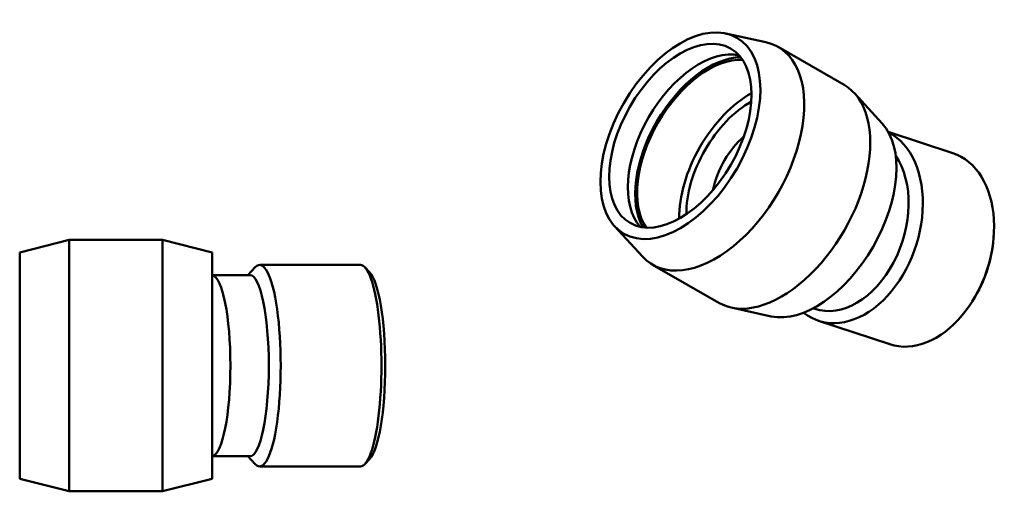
# Model space of a CAD drawing. Header units: millimetres. Extents: x -151 to 1526, y -612 to 1259.
# Tile 7 of 7: x 304 to 1526, y 674 to 1259. Entities that reach past the tile are written whole.
import ezdxf

# ---------------------------------------------------------------- set-up
doc = ezdxf.new("R2010")
doc.units = ezdxf.units.MM
doc.layers.add('Visible (ANSI)', color=7, linetype='Continuous', lineweight=50)

msp = doc.modelspace()

# ---------------------------------------------------------------- linework, layer by layer
at = {"layer": 'Visible (ANSI)'}
for p, q in [((1180.174, 1242.216), (1229.915, 1231.281)), ((1245.226, 1225.394), (1327.162, 1178.211)), ((1374.364, 1130.39), (1339.94, 1167.922)), ((1462.115, 1093.724), (1381.7, 1120.269)), ((1042.327, 1002.841), (1076.751, 965.309)), ((1512.565, 987.854), (1512.732, 990.028)), ((304.031, 970.222), (365.531, 985.822)), ((365.531, 673.822), (365.531, 985.822)), ((365.531, 985.822), (481.406, 985.822)), ((481.406, 673.822), (481.406, 985.822)), ((542.906, 970.222), (481.406, 985.822)), ((304.031, 689.422), (304.031, 970.222)), ((542.906, 689.422), (542.906, 970.222)), ((726.939, 954.822), (601.97, 954.822)), ((1089.528, 955.02), (1171.464, 907.837)), ((589.744, 942.322), (542.906, 942.322)), ((587.229, 942.322), (596.446, 951.966)), ((738.291, 945.868), (732.463, 951.966)), ((1487.311, 911.353), (1486.151, 909.507)), ((1236.517, 891.015), (1186.776, 901.95)), ((1290.654, 900.218), (1288.618, 900.891)), ((1383.747, 856.324), (1295.382, 885.494)), ((589.744, 717.322), (542.906, 717.322)), ((587.229, 717.322), (596.446, 707.678)), ((738.291, 713.776), (732.463, 707.678)), ((726.939, 704.822), (601.97, 704.822)), ((304.031, 689.422), (365.531, 673.822)), ((542.906, 689.422), (481.406, 673.822)), ((365.531, 673.822), (481.406, 673.822))]:
    msp.add_line(p, q, dxfattribs=at)
for start, end in [(76.746649, 76.940147), (283.059853, 283.253351)]:
    msp.add_arc((516.82, 829.822), 115.44, start, end, dxfattribs=at)
for major_axis in [(70.064, 121.668), (62.379, 108.323)]:
    msp.add_ellipse((1123.89, 1115.25), major_axis=major_axis, ratio=0.57809312, dxfattribs=at)
for centre, major_axis, ratio, start_param, end_param in [((1147.084, 1101.894), (-62.379, -108.323), 0.57809312, 3.32785487, 6.09692309), ((1167.377, 1090.207), (77.849, 135.187), 0.57809312, 2.96090083, 6.46387713), ((1158.68, 1095.216), (-64.119, -111.344), 0.57809312, 3.46706893, 5.95770903), ((1158.68, 1095.216), (-62.379, -108.323), 0.57809312, 3.42307567, 6.00170229), ((1249.313, 1043.024), (77.849, 135.187), 0.57809312, 3.14159265, 6.28318531), ((1210.865, 1065.165), (62.379, 108.323), 0.57809312, 0.76765733, 2.37393532), ((1210.865, 1065.165), (56.141, 97.491), 0.57809312, 0.76927359, 2.37231907), ((1292.801, 1017.981), (70.064, 121.668), 0.57809312, 3.32228447, 6.10249349), ((1229.586, 1038.849), (-29.963, -90.769), 0.68518877, 3.99162625, 4.84414787), ((1334.565, 1004.194), (-39.184, -118.7), 0.68518877, 6.03889491, 9.31767611), ((1325.92, 1007.048), (-35.265, -106.83), 0.68518877, 0, 2.659031), ((1422.931, 975.024), (39.184, 118.7), 0.68518877, 3.14159265, 6.28318531), ((1427.247, 973.599), (37.228, 112.774), 0.68518877, 4.36634254, 5.05843542), ((601.97, 829.822), (0, -125), 0.20791169, 6.06899474, 9.63896853), ((726.939, 829.822), (0, 125), 0.20791169, 3.14159265, 6.28318531), ((542.142, 829.822), (0, -112.5), 0.20791169, 0.04893045, 3.0926622), ((589.744, 829.822), (0, -112.5), 0.20791169, 0, 3.14159265), ((733.042, 829.822), (0, -118.76), 0.20791169, 0.21419057, 2.92740209)]:
    msp.add_ellipse(centre, major_axis=major_axis, ratio=ratio, start_param=start_param, end_param=end_param, dxfattribs=at)

doc.saveas('drawing.dxf')
